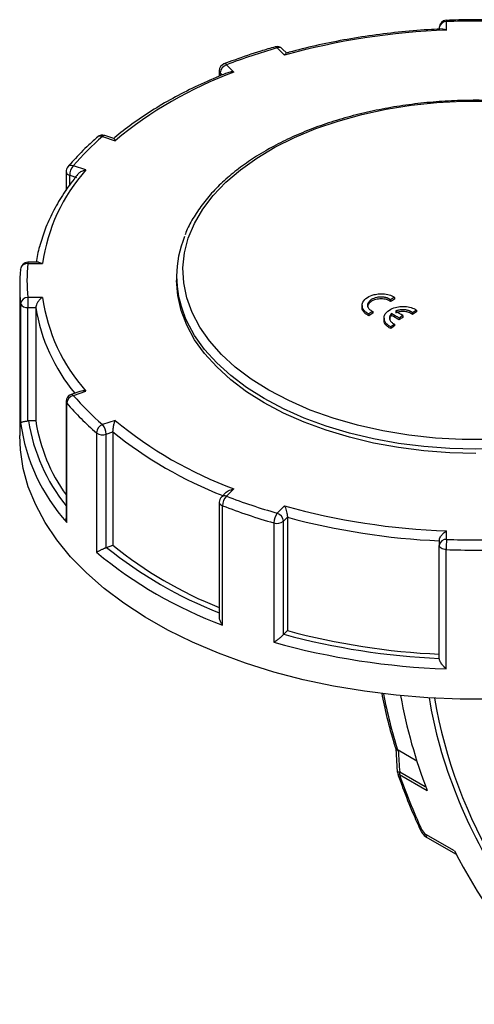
# Model space of a CAD drawing. Header units: inches. Extents: x 0 to 44.4, y 0 to 34.
# Tile 8 of 13: x 29 to 31.5, y 25.2 to 30.5. Entities that reach past the tile are written whole.
import ezdxf

# ---------------------------------------------------------------- set-up
doc = ezdxf.new("R2010")
doc.units = ezdxf.units.IN
doc.header["$LTSCALE"] = 4
doc.header["$MEASUREMENT"] = 0

msp = doc.modelspace()

# ---------------------------------------------------------------- linework, layer by layer
for p, q in [((31.3093, 30.465), (31.3093, 30.5105)), ((31.27, 30.4784), (31.27, 30.4703)), ((30.3951, 30.3691), (30.4346, 30.3297)), ((30.4475, 30.3403), (30.423, 30.3648)), ((30.083, 30.2461), (30.083, 30.2174)), ((30.1618, 30.2388), (30.1224, 30.2782)), ((30.0883, 30.2347), (30.0991, 30.2238)), ((30.0883, 30.2195), (30.0883, 30.2347)), ((29.4531, 29.8919), (29.5215, 29.8691)), ((29.5139, 29.881), (29.4656, 29.8971)), ((29.364, 29.7116), (29.2957, 29.7344)), ((29.2563, 29.7023), (29.2563, 29.6017)), ((29.276, 29.6826), (29.3127, 29.6703)), ((29.276, 29.6295), (29.276, 29.6826)), ((29.1085, 29.2139), (29.0507, 29.2139)), ((29.0507, 29.2139), (29.0507, 29.2066)), ((29.0507, 29.2066), (29.1296, 29.2066)), ((29.1085, 29.2138), (29.1296, 29.2066)), ((29.0114, 29.176), (29.0116, 29.1789)), ((29.8527, 29.1382), (29.8527, 29.1157)), ((29.0062, 29.0836), (29.0062, 28.2799)), ((29.1296, 29.0248), (29.0507, 29.0248)), ((29.0507, 29.0248), (29.0507, 28.9699)), ((31.028, 29.0251), (31.028, 29.0155)), ((29.0114, 28.9912), (29.0114, 28.3483)), ((29.0507, 28.9699), (29.0931, 28.9699)), ((29.0507, 28.3591), (29.0507, 28.9699)), ((29.0931, 28.9699), (29.0931, 28.3592)), ((30.8534, 28.981), (30.8534, 28.9692)), ((31.007, 29.0117), (31.007, 29.0021)), ((30.8895, 28.9358), (30.8895, 28.9262)), ((30.9105, 28.9496), (30.9105, 28.9399)), ((31.0121, 28.9372), (31.0121, 28.9275)), ((31.0736, 28.9268), (31.0736, 28.9172)), ((31.1253, 28.9428), (31.1253, 28.9332)), ((31.1463, 28.9562), (31.1463, 28.9465)), ((30.9717, 28.913), (30.9717, 28.9009)), ((31.0078, 28.8669), (31.0078, 28.8572)), ((31.0289, 28.8806), (31.0289, 28.871)), ((31.0527, 28.9134), (31.0527, 28.9037)), ((29.3316, 28.5184), (29.2832, 28.5023)), ((29.2957, 28.4971), (29.364, 28.5198)), ((29.2563, 28.4649), (29.2563, 27.8359)), ((29.2603, 27.8119), (29.2603, 28.4549)), ((29.0931, 28.3592), (29.0536, 28.3592)), ((29.5215, 28.3624), (29.4531, 28.3396)), ((29.4204, 28.2948), (29.4204, 27.6519)), ((29.4728, 28.2878), (29.5095, 28.3)), ((29.4728, 27.6769), (29.4728, 28.2878)), ((29.5095, 28.3), (29.5095, 27.6892)), ((30.1191, 27.9735), (30.0945, 27.9489)), ((30.1224, 27.9533), (30.1618, 27.9927)), ((30.083, 27.9211), (30.083, 27.3045)), ((30.1005, 27.2593), (30.1005, 27.9022)), ((30.4346, 27.9018), (30.3951, 27.8623)), ((30.3777, 27.8098), (30.3777, 27.1669)), ((30.4292, 27.8188), (30.4504, 27.84)), ((30.4292, 27.2079), (30.4292, 27.8188)), ((30.4504, 27.84), (30.4504, 27.2292)), ((31.3093, 27.7209), (31.3093, 27.7665)), ((31.27, 27.7133), (31.27, 27.6888)), ((29.4753, 27.6778), (29.5095, 27.6892)), ((31.27, 27.0779), (31.27, 27.6888)), ((31.3068, 27.0232), (31.3068, 27.6661)), ((30.4504, 27.2292), (30.4307, 27.2095)), ((31.0351, 26.5943), (31.0433, 26.4675)), ((31.1489, 26.5265), (31.0486, 26.5844)), ((31.0547, 26.4548), (31.2048, 26.3682)), ((31.1935, 26.3876), (31.0564, 26.4668)), ((31.3518, 26.0422), (31.1972, 26.1315)), ((31.2054, 26.1134), (31.3603, 26.024))]:
    msp.add_line(p, q)
at = {"flags": 128}
for points in [[(30.3495, 28.5251), (30.2548, 28.5849), (30.1695, 28.6494), (30.0946, 28.7179), (30.0304, 28.7901), (29.9776, 28.8652), (29.9366, 28.9427), (29.9077, 29.0221), (29.8911, 29.1026), (29.8869, 29.1836), (29.8952, 29.2646), (29.916, 29.3447), (29.949, 29.4235), (29.994, 29.5004), (30.0506, 29.5746), (30.1184, 29.6456), (30.1968, 29.7128), (30.2853, 29.7758), (30.3831, 29.8339), (30.4895, 29.8869), (30.6036, 29.9341), (30.7246, 29.9753), (30.8514, 30.0102), (30.983, 30.0384), (31.1185, 30.0598), (31.2567, 30.0742), (31.3966, 30.0814), (31.537, 30.0814)], [(30.3254, 28.4568), (30.2303, 28.5168), (30.1446, 28.5813), (30.0689, 28.6498), (30.0039, 28.7219), (29.95, 28.797), (29.9077, 28.8746), (29.8772, 28.9539), (29.8588, 29.0345), (29.8527, 29.1157)], [(30.3254, 28.4793), (30.2303, 28.5393), (30.1446, 28.6038), (30.0689, 28.6723), (30.0039, 28.7444), (29.95, 28.8195), (29.9077, 28.8971), (29.8955, 28.9251)], [(32.5841, 28.5251), (32.4762, 28.4684), (32.3598, 28.4176), (32.2357, 28.3732), (32.105, 28.3357), (31.969, 28.3052), (31.8286, 28.2822), (31.6851, 28.2667), (31.5398, 28.2589), (31.3939, 28.2589), (31.2485, 28.2667), (31.1051, 28.2822), (30.9647, 28.3052), (30.8286, 28.3357), (30.698, 28.3732), (30.5739, 28.4176), (30.4574, 28.4684), (30.3495, 28.5251)], [(32.6082, 28.4793), (32.5044, 28.4244), (32.3927, 28.3749), (32.2739, 28.3312), (32.149, 28.2937), (32.0189, 28.2626), (31.8846, 28.2382), (31.7471, 28.2206), (31.6075, 28.2099), (31.4668, 28.2064), (31.3261, 28.2099), (31.1865, 28.2206), (31.049, 28.2382), (30.9147, 28.2626), (30.7846, 28.2937), (30.6597, 28.3312), (30.541, 28.3749), (30.4293, 28.4244), (30.3254, 28.4793)], [(31.4668, 28.1839), (31.3261, 28.1874), (31.1865, 28.1981), (31.049, 28.2156), (30.9147, 28.2401), (30.7846, 28.2712), (30.6597, 28.3087), (30.541, 28.3524), (30.4293, 28.4019), (30.3254, 28.4568)], [(30.3777, 27.0061), (30.2249, 27.0536), (30.0782, 27.1072), (29.9385, 27.1667), (29.8063, 27.2316), (29.6824, 27.3018), (29.5674, 27.3769), (29.4619, 27.4564), (29.3663, 27.5401), (29.2812, 27.6274), (29.2069, 27.718), (29.1439, 27.8113), (29.0925, 27.9071), (29.0528, 28.0046), (29.0252, 28.1035), (29.0098, 28.2033), (29.0062, 28.2799)], [(31.3068, 27.6661), (31.2995, 27.6668), (31.2925, 27.6682), (31.2862, 27.6704), (31.2806, 27.6732), (31.2761, 27.6766), (31.2727, 27.6804), (31.2707, 27.6845), (31.27, 27.6888)], [(31.5563, 26.8604), (31.3824, 26.8603), (31.2089, 26.8672), (31.0367, 26.8813), (30.8666, 26.9023), (30.6995, 26.9302), (30.5363, 26.9649), (30.3777, 27.0061)], [(31.0454, 26.4579), (31.0456, 26.4574), (31.0473, 26.456), (31.0504, 26.4551), (31.0547, 26.4548)], [(31.1746, 26.1579), (31.1707, 26.157), (31.1681, 26.1569), (31.1668, 26.1574), (31.1667, 26.1575)]]:
    msp.add_lwpolyline(points, dxfattribs=at)
for centre, radius, start, end in [((31.3093, 30.4784), 0.0394, 92.1548, 180), ((31.3061, 30.4744), 0.0363, 84.8174, 173.6487), ((31.2966, 30.5117), 0.0127, 354.8853, 28.3701), ((31.4668, 26.3228), 4.1907, 87.8464, 92.1536), ((31.443, 26.7057), 3.7617, 92.0363, 105.5498), ((31.2658, 27.3022), 3.1881, 105.8487, 111.0175), ((30.3854, 30.3637), 0.0112, 29.0354, 95.1843), ((30.3951, 30.337), 0.0394, 45.0031, 105.9048), ((30.4055, 30.3443), 0.0269, 49.6901, 112.72), ((30.1224, 30.2461), 0.0394, 111.0781, 180), ((30.0991, 30.2466), 0.0161, 181.9654, 227.8315), ((30.1381, 30.2308), 0.05, 108.3694, 175.4659), ((30.1115, 30.2689), 0.0143, 40.7063, 103.4252), ((30.925, 28.1772), 2.1983, 110.3154, 129.6793), ((30.4199, 28.7675), 1.4828, 130.6903, 139.3035), ((29.4531, 29.8597), 0.0394, 71.5669, 130.8484), ((29.4422, 29.8692), 0.0251, 64.2764, 126.1965), ((29.4635, 29.8846), 0.0127, 80.5473, 144.8172), ((30.0755, 29.0745), 0.9551, 138.1572, 172.0459), ((29.2957, 29.7023), 0.0394, 139.4686, 180), ((29.2857, 29.7084), 0.0279, 69.0676, 135.6703), ((29.3576, 29.6812), 0.0817, 139.3605, 179.0461), ((29.28, 29.7063), 0.0241, 189.6759, 260.3303), ((30.4104, 29.1383), 0.5573, 157.3765, 202.4884), ((29.0507, 29.1745), 0.0394, 90, 173.5583), ((29.0461, 29.1717), 0.0353, 82.5178, 168.1421), ((29.8545, 29.1157), 0.8089, 173.547, 186.453), ((29.8283, 29.0836), 0.8221, 173.547, 186.453), ((29.0491, 28.987), 0.0379, 87.5386, 173.5819), ((30.0755, 29.157), 0.9551, 187.9541, 221.8428), ((37.4676, 18.8855), 12.0116, 122.41921, 122.53812), ((29.0447, 29.0058), 0.0364, 203.698, 279.4854), ((30.0453, 29.1251), 0.9648, 189.2541, 219.6969), ((37.462, 18.8855), 12.0005, 122.42158, 122.5406), ((37.5978, 18.6835), 12.252, 123.08003, 123.19748), ((37.5923, 18.6835), 12.2409, 123.08302, 123.20058), ((25.3433, 19.2175), 11.252, 59.50837, 59.74815), ((25.3489, 19.2175), 11.2409, 59.50788, 59.74789), ((25.3634, 19.2295), 11.2536, 59.50844, 59.74819), ((37.6365, 18.7241), 12.1312, 122.75119, 122.86852), ((37.6309, 18.7241), 12.1201, 122.75388, 122.87132), ((37.5855, 18.8172), 12.0109, 122.41936, 122.53828), ((37.58, 18.8172), 11.9998, 122.42173, 122.54076), ((37.7158, 18.6152), 12.2513, 123.08022, 123.19768), ((37.7103, 18.6152), 12.2402, 123.08322, 123.20078), ((29.2957, 28.4649), 0.0394, 108.4331, 180), ((29.3082, 28.4507), 0.048, 105.1526, 175.0264), ((29.2853, 28.4898), 0.0127, 35.1828, 99.4527), ((30.4199, 29.4639), 1.4828, 220.6965, 229.3097), ((29.2715, 28.4652), 0.0152, 181.1462, 222.8742), ((30.4029, 29.4374), 1.5069, 220.6965, 229.3097), ((30.0058, 28.4838), 1.0036, 187.7651, 222.0318), ((30.0166, 28.5133), 0.9752, 189.0918, 218.7773), ((30.0085, 28.5014), 0.9264, 188.8344, 215.7113), ((29.4724, 28.2911), 0.0522, 111.7036, 175.9327), ((29.3912, 28.2864), 0.0817, 0.9539, 40.6395), ((30.925, 30.0542), 2.1983, 230.3207, 249.6846), ((29.4535, 28.3425), 0.0581, 235.2314, 289.4238), ((30.9121, 30.0374), 2.2328, 231.087, 248.7332), ((30.1224, 27.9211), 0.0394, 134.9969, 180), ((30.1054, 27.9243), 0.0226, 188.0609, 257.5573), ((30.112, 27.9284), 0.0269, 67.28, 130.3099), ((30.175, 27.9005), 0.0745, 134.939, 178.6968), ((31.2658, 30.9293), 3.1881, 248.9825, 254.1513), ((31.2625, 30.9266), 3.24, 248.9825, 254.1513), ((30.4687, 27.8088), 0.091, 143.9513, 179.3427), ((30.3794, 27.8149), 0.05, 4.5341, 71.6306), ((31.443, 31.5258), 3.7617, 254.4502, 267.9637), ((30.3949, 27.8633), 0.0562, 252.1943, 307.6586), ((31.4421, 31.5385), 3.8291, 254.9904, 267.4236), ((31.3061, 27.6848), 0.0363, 84.8174, 173.6487), ((31.8928, 27.6662), 0.586, 174.642, 180.01), ((31.4668, 31.9087), 4.1907, 267.8464, 272.1536), ((30.898, 29.426), 2.3089, 230.211, 249.7944), ((30.9032, 29.4424), 2.27, 231.0202, 248.8174), ((30.9061, 29.4179), 2.2223, 231.0669, 248.262), ((31.4668, 31.922), 4.2589, 267.8464, 272.1536), ((31.4421, 30.9277), 3.8291, 254.9904, 267.4236), ((31.4419, 30.9715), 3.9507, 254.3736, 268.0403), ((31.4417, 30.9679), 3.892, 254.9433, 267.4706), ((33.8095, 27.4415), 2.8941, 191.0098, 197.1993), ((33.7637, 27.3634), 2.7456, 190.1648, 201.2528), ((33.4248, 27.2149), 2.237, 188.95, 195.7625), ((33.8412, 27.3152), 2.6365, 189.8256, 232.7754), ((33.9659, 27.3818), 2.8031, 196.0421, 219.2279), ((31.0826, 26.4709), 0.0394, 180, 199.2573), ((31.1015, 26.4543), 0.0468, 164.5964, 179.4278), ((34.2724, 27.5812), 3.4091, 199.2935, 204.6775), ((31.229, 26.1815), 0.0593, 203.5245, 237.5915), ((31.2159, 26.1291), 0.0189, 172.7442, 235.9436), ((34.1822, 27.5051), 3.1861, 207.3318, 221.6435)]:
    msp.add_arc(centre, radius, start, end)
msp.add_ellipse((32.6155, 26.6148), major_axis=(-0.1643, 2.1834), ratio=0.715187, start_param=1.530923, end_param=1.584795)
for points, knots in [([(31.6258, 30.5177), (31.597, 30.5186), (31.5135, 30.5212), (31.4073, 30.521), (31.3303, 30.5185), (31.3079, 30.5177)], [0, 0, 0, 0, 0.272088, 0.788525, 1, 1, 1, 1]), ([(31.2871, 30.4711), (31.2675, 30.4703), (31.1942, 30.467), (31.068, 30.4567), (30.9095, 30.4379), (30.7535, 30.4128), (30.6035, 30.3821), (30.5011, 30.3569), (30.4497, 30.3426), (30.4442, 30.341)], [0, 0, 0, 0, 0.067069, 0.251396, 0.435765, 0.620158, 0.804585, 0.979372, 1, 1, 1, 1]), ([(31.2871, 30.4708), (31.2899, 30.4708), (31.2968, 30.471), (31.3047, 30.4673), (31.3093, 30.465)], [0, 0, 0, 0, 0.40152, 1, 1, 1, 1]), ([(30.3844, 30.3748), (30.3586, 30.3673), (30.2838, 30.3454), (30.1918, 30.3144), (30.127, 30.2899), (30.1082, 30.2828)], [0, 0, 0, 0, 0.272042, 0.788616, 1, 1, 1, 1]), ([(30.4443, 30.3409), (30.4441, 30.3409), (30.4414, 30.3413), (30.4379, 30.3353), (30.4346, 30.3297)], [0, 0, 0, 0, 0.055712, 1, 1, 1, 1]), ([(30.1284, 30.2356), (30.1128, 30.2294), (30.0527, 30.2056), (29.9524, 30.1603), (29.8306, 30.0979), (29.7163, 30.0306), (29.6123, 29.9601), (29.5458, 29.9092), (29.5144, 29.8825), (29.5121, 29.8806)], [0, 0, 0, 0, 0.064716, 0.250827, 0.437021, 0.623273, 0.809569, 0.985938, 1, 1, 1, 1]), ([(30.1618, 30.2388), (30.155, 30.2394), (30.1431, 30.2404), (30.1329, 30.2367), (30.1285, 30.2352)], [0, 0, 0, 0, 0.572295, 1, 1, 1, 1]), ([(33.0356, 29.3612), (33.0343, 29.365), (33.024, 29.3944), (32.9946, 29.448), (32.947, 29.5213), (32.8882, 29.5918), (32.8199, 29.6593), (32.7422, 29.7231), (32.6558, 29.7829), (32.5613, 29.8383), (32.4593, 29.8888), (32.3506, 29.9342), (32.2359, 29.9741), (32.1161, 30.0083), (31.9918, 30.0367), (31.8641, 30.0589), (31.7337, 30.0749), (31.6015, 30.0845), (31.4684, 30.0878), (31.3353, 30.0847), (31.2031, 30.0752), (31.0726, 30.0593), (30.9449, 30.0373), (30.8206, 30.0091), (30.7006, 29.975), (30.5858, 29.9353), (30.477, 29.89), (30.3937, 29.8491), (30.3476, 29.8231), (30.3336, 29.8152)], [0, 0, 0, 0, 0.005629, 0.044089, 0.082747, 0.121595, 0.160598, 0.199709, 0.238884, 0.278089, 0.317297, 0.356495, 0.395677, 0.434841, 0.473989, 0.513122, 0.552243, 0.591357, 0.630466, 0.669574, 0.708685, 0.747802, 0.786929, 0.826069, 0.865226, 0.904404, 0.943606, 0.982831, 1, 1, 1, 1]), ([(29.4274, 29.8895), (29.4114, 29.8753), (29.3651, 29.8344), (29.3115, 29.7802), (29.2761, 29.7397), (29.2657, 29.7278)], [0, 0, 0, 0, 0.271987, 0.787345, 1, 1, 1, 1]), ([(29.5139, 29.8807), (29.5141, 29.8807), (29.5162, 29.881), (29.5189, 29.8748), (29.5215, 29.8691)], [0, 0, 0, 0, 0.085922, 1, 1, 1, 1]), ([(30.3336, 29.8152), (30.3171, 29.8054), (30.2692, 29.777), (30.1961, 29.7266), (30.1175, 29.6627), (30.0483, 29.595), (29.9886, 29.524), (29.9401, 29.45), (29.9102, 29.3959), (29.8999, 29.3661), (29.8985, 29.3623)], [0, 0, 0, 0, 0.0791469, 0.2293629, 0.3796432, 0.5298411, 0.6798206, 0.8294016, 0.9783837, 1, 1, 1, 1]), ([(29.364, 29.7116), (29.3575, 29.71), (29.3444, 29.7067), (29.3288, 29.6982), (29.3228, 29.6907), (29.3209, 29.6884)], [0, 0, 0, 0, 0.407836, 0.814263, 1, 1, 1, 1]), ([(29.3207, 29.6886), (29.3135, 29.6799), (29.2827, 29.6427), (29.2354, 29.5749), (29.1834, 29.4846), (29.1423, 29.3945), (29.1241, 29.334), (29.1154, 29.3049)], [0, 0, 0, 0, 0.072022, 0.308878, 0.54537, 0.781227, 1, 1, 1, 1]), ([(29.1154, 29.3049), (29.1146, 29.3027), (29.1048, 29.2727), (29.1001, 29.2422), (29.0958, 29.2139)], [0, 0, 0, 0, 0.07241, 1, 1, 1, 1]), ([(29.1296, 29.0248), (29.129, 29.0245), (29.1284, 29.0241), (29.1242, 29.0213), (29.1207, 29.0185), (29.1137, 29.0119), (29.1102, 29.0082), (29.104, 29.0001), (29.1012, 28.9957), (29.0971, 28.9874), (29.0956, 28.9836), (29.0936, 28.9764), (29.0931, 28.973), (29.0931, 28.9699)], [-1.861258, -1.861258, -1.861258, -1.861258, -1.796165, -1.796165, -1.397735, -1.397735, -0.993028, -0.993028, -0.600464, -0.600464, -0.288135, -0.288135, -0.000015, -0.000015, -0.000015, -0.000015]), ([(30.8895, 28.9358), (30.888, 28.9366), (30.8848, 28.9381), (30.8805, 28.9406), (30.8764, 28.9432), (30.8725, 28.9461), (30.869, 28.9491), (30.8657, 28.9523), (30.8628, 28.9556), (30.8603, 28.959), (30.8581, 28.9626), (30.8563, 28.9663), (30.855, 28.9701), (30.854, 28.974), (30.8526, 28.9837), (30.8565, 29.0021), (30.8789, 29.0252), (30.9132, 29.0397), (30.9494, 29.0455), (30.9837, 29.0438), (31.008, 29.0363), (31.0216, 29.0294), (31.0259, 29.0266), (31.028, 29.0251)], [0, 0, 0, 0, 0.018652, 0.03741, 0.056274, 0.075245, 0.094322, 0.113506, 0.132797, 0.152196, 0.171702, 0.191315, 0.211037, 0.230867, 0.250806, 0.358731, 0.499982, 0.631041, 0.71976, 0.833856, 0.93985, 0.969953, 1, 1, 1, 1]), ([(31.007, 29.0117), (31.0059, 29.0125), (31.0038, 29.0141), (31.0003, 29.0163), (30.9964, 29.0183), (30.9923, 29.0201), (30.9878, 29.0217), (30.9831, 29.0232), (30.9782, 29.0244), (30.9731, 29.0254), (30.9677, 29.0261), (30.9623, 29.0265), (30.9506, 29.0269), (30.9289, 29.0248), (30.9014, 29.014), (30.8847, 28.9965), (30.8821, 28.9822), (30.8843, 28.9731), (30.8872, 28.9674), (30.8914, 28.9621), (30.8967, 28.9573), (30.9031, 28.953), (30.9081, 28.9507), (30.9105, 28.9496)], [0, 0, 0, 0, 0.0217489, 0.043713, 0.0658926, 0.0882883, 0.1109003, 0.1337292, 0.1567753, 0.1800389, 0.2035206, 0.2272205, 0.2511391, 0.3529099, 0.5000619, 0.6413885, 0.7493444, 0.792236, 0.834678, 0.8766728, 0.9182229, 0.9593311, 1, 1, 1, 1]), ([(30.8895, 28.9262), (30.8844, 28.9288), (30.8743, 28.9341), (30.8633, 28.9445), (30.8561, 28.9559), (30.8531, 28.9651), (30.8537, 28.9703), (30.8538, 28.9713)], [0, 0, 0, 0, 0.236752, 0.472954, 0.708677, 0.942925, 1, 1, 1, 1]), ([(31.007, 29.0021), (31.0038, 29.0042), (30.9975, 29.0086), (30.9852, 29.0132), (30.9715, 29.0163), (30.9568, 29.0173), (30.942, 29.0165), (30.9277, 29.0138), (30.9143, 29.0093), (30.9028, 29.0031), (30.8934, 28.9958), (30.8869, 28.9875), (30.8832, 28.9796), (30.8833, 28.9746), (30.8833, 28.9725)], [0, 0, 0, 0, 0.084831, 0.169617, 0.256634, 0.343351, 0.427975, 0.512658, 0.599342, 0.686427, 0.770892, 0.856, 0.942174, 1, 1, 1, 1]), ([(31.0078, 28.8669), (31.0062, 28.8677), (31.003, 28.8693), (30.9984, 28.872), (30.9941, 28.8749), (30.99, 28.8781), (30.9863, 28.8814), (30.9829, 28.885), (30.9799, 28.8887), (30.9773, 28.8927), (30.9752, 28.8968), (30.9735, 28.901), (30.9724, 28.9054), (30.9711, 28.9143), (30.9739, 28.9329), (30.9948, 28.9562), (31.0304, 28.9716), (31.0664, 28.9775), (31.1017, 28.9755), (31.1262, 28.9678), (31.1399, 28.9606), (31.1442, 28.9577), (31.1463, 28.9562)], [0, 0, 0, 0, 0.019449, 0.039161, 0.059139, 0.07938, 0.099887, 0.120659, 0.141696, 0.162999, 0.184568, 0.206404, 0.228505, 0.250874, 0.339086, 0.499756, 0.620967, 0.719689, 0.831882, 0.939832, 0.969821, 1, 1, 1, 1]), ([(31.0121, 28.9372), (31.0111, 28.9362), (31.0093, 28.9342), (31.007, 28.9313), (31.0052, 28.9283), (31.0037, 28.9254), (31.0026, 28.9226), (31.0019, 28.9199), (31.0014, 28.9174), (31.0012, 28.9149), (31.0012, 28.9126), (31.0014, 28.9104), (31.0018, 28.9083), (31.0027, 28.9048), (31.0048, 28.9), (31.009, 28.8941), (31.0146, 28.8889), (31.0212, 28.8843), (31.0263, 28.8818), (31.0289, 28.8806)], [0, 0, 0, 0, 0.052965, 0.103877, 0.152736, 0.199542, 0.244295, 0.286996, 0.327643, 0.366237, 0.402778, 0.437267, 0.469702, 0.500084, 0.604697, 0.70699, 0.806967, 0.904635, 1, 1, 1, 1]), ([(31.0121, 28.9275), (31.0079, 28.9226), (31.0015, 28.9151), (31.0022, 28.907), (31.0024, 28.9043)], [0, 0, 0, 0, 0.661998, 1, 1, 1, 1]), ([(31.1253, 28.9428), (31.1242, 28.9436), (31.1221, 28.9452), (31.1186, 28.9474), (31.1148, 28.9495), (31.1107, 28.9513), (31.1065, 28.953), (31.102, 28.9545), (31.0973, 28.9557), (31.0925, 28.9567), (31.0875, 28.9575), (31.0816, 28.9581), (31.0747, 28.9585), (31.0666, 28.9583), (31.0582, 28.9575), (31.0497, 28.956), (31.0411, 28.9538), (31.0357, 28.9517), (31.033, 28.9506)], [0, 0, 0, 0, 0.04981, 0.099659, 0.149547, 0.199476, 0.249446, 0.299458, 0.349514, 0.399613, 0.449758, 0.499949, 0.574497, 0.65256, 0.734141, 0.81924, 0.907859, 1, 1, 1, 1]), ([(31.1253, 28.9332), (31.1242, 28.934), (31.1221, 28.9356), (31.1185, 28.9378), (31.1147, 28.9399), (31.1106, 28.9418), (31.1041, 28.9442), (31.0949, 28.9468), (31.0824, 28.9486), (31.0695, 28.9489), (31.058, 28.9479), (31.0484, 28.946), (31.0404, 28.9439), (31.0354, 28.9419), (31.033, 28.941)], [0, 0, 0, 0, 0.050844, 0.101171, 0.151271, 0.201441, 0.251975, 0.376506, 0.499902, 0.625589, 0.750513, 0.833996, 0.916725, 1, 1, 1, 1]), ([(31.0078, 28.8572), (31.0028, 28.86), (30.9926, 28.8655), (30.9816, 28.876), (30.9744, 28.8877), (30.9714, 28.897), (30.972, 28.9023), (30.9721, 28.9033)], [0, 0, 0, 0, 0.236672, 0.47284, 0.708504, 0.942716, 1, 1, 1, 1]), ([(29.364, 28.5198), (29.358, 28.5206), (29.3466, 28.5221), (29.3365, 28.5195), (29.3316, 28.5182)], [0, 0, 0, 0, 0.520964, 1, 1, 1, 1]), ([(29.0114, 28.3483), (29.0115, 28.3486), (29.0118, 28.3492), (29.0125, 28.35), (29.0134, 28.3507), (29.0149, 28.3517), (29.0174, 28.3529), (29.0208, 28.3542), (29.0247, 28.3553), (29.029, 28.3563), (29.0348, 28.3574), (29.0403, 28.3581), (29.0455, 28.3587), (29.049, 28.3589), (29.0507, 28.3591)], [0, 0, 0, 0, 0.079046, 0.14732, 0.20482, 0.251549, 0.386229, 0.502613, 0.551032, 0.669753, 0.776507, 0.854432, 0.92859, 1, 1, 1, 1]), ([(29.5095, 28.3), (29.5095, 28.3009), (29.5096, 28.3027), (29.5097, 28.3056), (29.5099, 28.3087), (29.5101, 28.312), (29.5106, 28.3168), (29.5115, 28.3235), (29.513, 28.3319), (29.5148, 28.3406), (29.5168, 28.3484), (29.5191, 28.356), (29.5206, 28.36), (29.5215, 28.3624)], [0, 0, 0, 0, 0.043545, 0.087577, 0.132332, 0.178036, 0.224903, 0.332398, 0.451052, 0.577985, 0.725248, 0.840715, 1, 1, 1, 1]), ([(30.1193, 27.9734), (30.1196, 27.9738), (30.1226, 27.9777), (30.1366, 27.9865), (30.1514, 27.9901), (30.1618, 27.9927)], [0, 0, 0, 0, 0.039051, 0.325902, 1, 1, 1, 1]), ([(30.4346, 27.9018), (30.4348, 27.9014), (30.435, 27.9009), (30.4368, 27.8975), (30.4383, 27.894), (30.4413, 27.8862), (30.4428, 27.8819), (30.4455, 27.8727), (30.4468, 27.8676), (30.4487, 27.8584), (30.4493, 27.8542), (30.4502, 27.8466), (30.4504, 27.8431), (30.4504, 27.84)], [-1.861143, -1.861143, -1.861143, -1.861143, -1.803083, -1.803083, -1.406465, -1.406465, -1.009326, -1.009326, -0.607096, -0.607096, -0.289377, -0.289377, -0.000015, -0.000015, -0.000015, -0.000015]), ([(29.2603, 27.8119), (29.2586, 27.8178), (29.2561, 27.8257), (29.2567, 27.8337), (29.2568, 27.8359)], [0, 0, 0, 0, 0.734908, 1, 1, 1, 1]), ([(31.27, 27.7133), (31.27, 27.7164), (31.2705, 27.7197), (31.2727, 27.7268), (31.2743, 27.7306), (31.2789, 27.7387), (31.282, 27.743), (31.2887, 27.7508), (31.2924, 27.7544), (31.2999, 27.7606), (31.3037, 27.7633), (31.3081, 27.7658), (31.3087, 27.7662), (31.3093, 27.7665)], [-1.813384, -1.813384, -1.813384, -1.813384, -1.522363, -1.522363, -1.205036, -1.205036, -0.804988, -0.804988, -0.400602, -0.400602, 0, 0, 0.062734, 0.062734, 0.062734, 0.062734]), ([(29.4204, 27.6519), (29.4212, 27.6523), (29.4226, 27.6532), (29.425, 27.6545), (29.4272, 27.6557), (29.4305, 27.6574), (29.435, 27.6598), (29.4402, 27.6623), (29.4455, 27.6649), (29.451, 27.6674), (29.4575, 27.6704), (29.4632, 27.6729), (29.4682, 27.675), (29.4713, 27.6763), (29.4728, 27.6769)], [0, 0, 0, 0, 0.079046, 0.14732, 0.20482, 0.251549, 0.386229, 0.502613, 0.551032, 0.669753, 0.776507, 0.854432, 0.92859, 1, 1, 1, 1]), ([(30.1005, 27.2593), (30.0972, 27.2643), (30.0905, 27.2744), (30.0841, 27.2903), (30.0837, 27.3002), (30.0835, 27.3045)], [0, 0, 0, 0, 0.36143, 0.722078, 1, 1, 1, 1]), ([(30.3777, 27.1669), (30.379, 27.1676), (30.3813, 27.1691), (30.3846, 27.1713), (30.3875, 27.1733), (30.3917, 27.1761), (30.397, 27.18), (30.4026, 27.1842), (30.4079, 27.1884), (30.413, 27.1926), (30.4185, 27.1974), (30.423, 27.2015), (30.4265, 27.2049), (30.4283, 27.207), (30.4292, 27.2079)], [0, 0, 0, 0, 0.079046, 0.14732, 0.20482, 0.251549, 0.386229, 0.502613, 0.551032, 0.669753, 0.776507, 0.854432, 0.92859, 1, 1, 1, 1]), ([(31.3068, 27.0232), (31.3054, 27.0243), (31.3029, 27.0265), (31.2995, 27.0298), (31.2966, 27.0327), (31.2927, 27.0368), (31.288, 27.0422), (31.2823, 27.0496), (31.2775, 27.0569), (31.2738, 27.0637), (31.2715, 27.0694), (31.2702, 27.074), (31.2701, 27.0766), (31.27, 27.0779)], [0, 0, 0, 0, 0.079072, 0.14736, 0.204865, 0.251588, 0.386351, 0.502691, 0.635253, 0.752561, 0.839586, 0.92162, 1, 1, 1, 1]), ([(30.959, 26.8924), (30.9681, 26.8488), (30.9868, 26.7595), (31.0143, 26.6578), (31.0321, 26.6001), (31.0356, 26.589)], [0, 0, 0, 0, 0.434585, 0.890711, 1, 1, 1, 1]), ([(31.0356, 26.589), (31.0356, 26.5888), (31.0356, 26.5881), (31.0377, 26.5867), (31.042, 26.5862), (31.0448, 26.5858)], [0, 0, 0, 0, 0.0973259, 0.4073413, 1, 1, 1, 1]), ([(31.0486, 26.5844), (31.048, 26.5848), (31.0467, 26.5855), (31.0454, 26.5857), (31.0448, 26.5858)], [0, 0, 0, 0, 0.510274, 1, 1, 1, 1]), ([(31.0564, 26.4668), (31.0544, 26.4667), (31.0504, 26.4667), (31.0465, 26.4668), (31.0439, 26.4671), (31.0436, 26.4674), (31.0435, 26.4675)], [0, 0, 0, 0, 0.2585773, 0.5171545, 0.7414011, 1, 1, 1, 1]), ([(31.0454, 26.4579), (31.0542, 26.4334), (31.0796, 26.3624), (31.1198, 26.262), (31.1535, 26.1867), (31.1667, 26.1575)], [0, 0, 0, 0, 0.243669, 0.706099, 1, 1, 1, 1]), ([(31.1667, 26.1575), (31.1692, 26.1526), (31.1764, 26.1387), (31.1901, 26.1234), (31.2017, 26.1158), (31.2054, 26.1134)], [0, 0, 0, 0, 0.273975, 0.774189, 1, 1, 1, 1])]:
    msp.add_open_spline(points, degree=3, knots=knots)
for points in [[(29.0507, 28.3591), (29.0517, 28.3591), (29.0526, 28.3592), (29.0536, 28.3592)], [(29.4728, 27.6769), (29.4737, 27.6772), (29.4745, 27.6775), (29.4753, 27.6778)], [(30.4292, 27.2079), (30.4297, 27.2085), (30.4302, 27.209), (30.4307, 27.2095)]]:
    msp.add_open_spline(points, degree=3)

doc.saveas('drawing.dxf')
